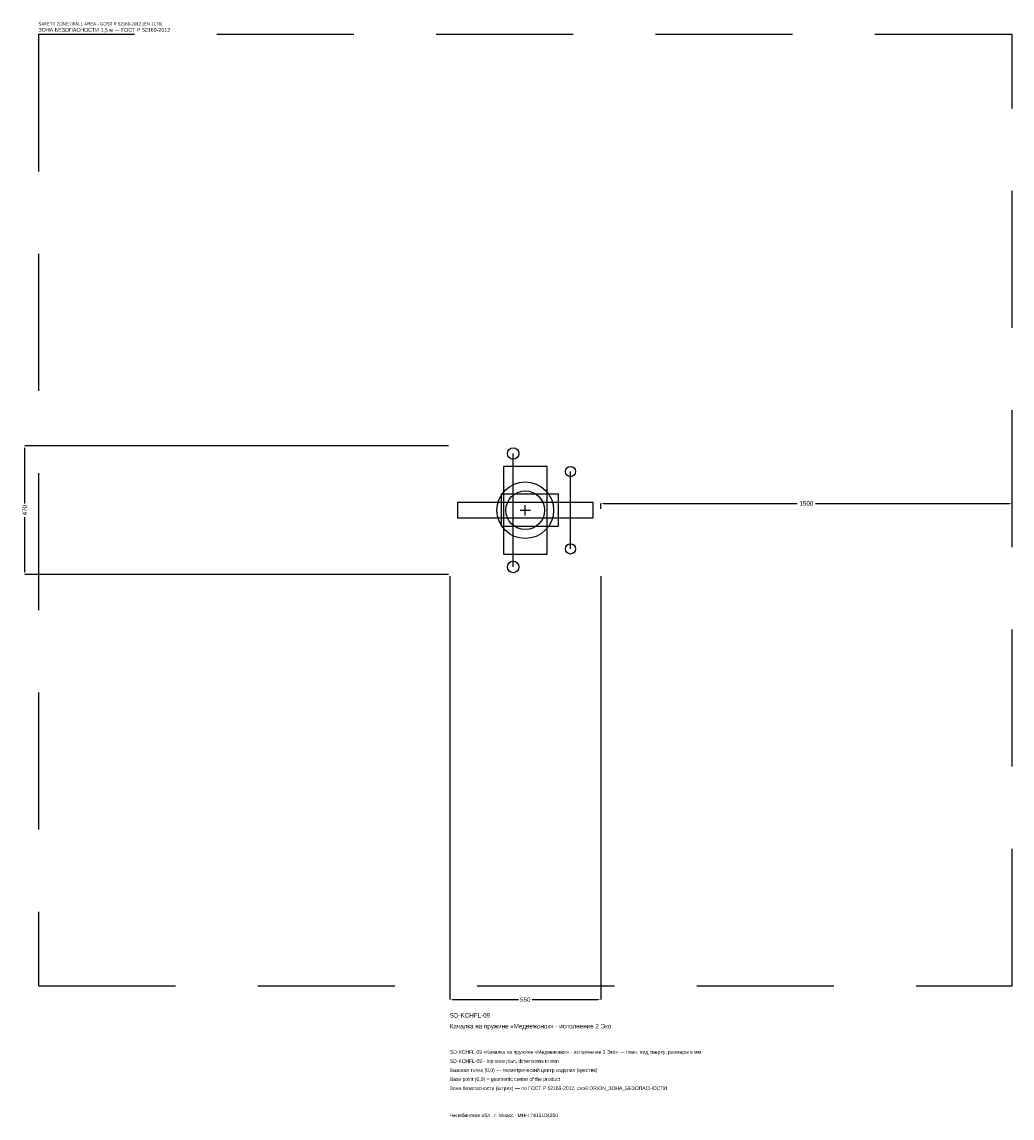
# Model space of a CAD drawing. Header units: metres. Extents: x -1835 to 1775, y -2217 to 1781.
import ezdxf

# ---------------------------------------------------------------- set-up
doc = ezdxf.new("R2010")
doc.units = ezdxf.units.M
doc.linetypes.add('DASHED', pattern=[800, 500, -300])
for name, color, linetype in [('ORION_ДАННЫЕ', 3, 'Continuous'), ('ORION_ЗОНА_БЕЗОПАСНОСТИ', 1, 'Continuous'), ('ORION_КОНТУР', 7, 'Continuous'), ('ORION_РАЗМЕРЫ', 8, 'Continuous')]:
    doc.layers.add(name, color=color, linetype=linetype)
doc.dimstyles.new('ORION', dxfattribs={"dimtxt": 16.5, "dimasz": 9.9, "dimexe": 1.25, "dimexo": 4.95, "dimtad": 1, "dimdec": 0, "dimcen": 2.5, "dimazin": 3, "dimtfac": 1, "dimtmove": 0, "dimatfit": 3, "dimarcsym": 0})

# ---------------------------------------------------------------- blocks, each defined once
blk = doc.blocks.new('_CLOSEDFILLED')
at = {"color": 0, "linetype": 'BYBLOCK'}
blk.add_solid([(-1, 0.16), (0, 0), (-1, -0.16)], dxfattribs=at)
blk = doc.blocks.new('*D1')
for p, q in [((-275, -239.95), (-275, -1784.5)), ((275, -239.95), (275, -1784.5)), ((-265.1, -1784.5), (-24.75, -1784.5)), ((24.75, -1784.5), (265.1, -1784.5))]:
    blk.add_line(p, q)
at = {"layer": 'Defpoints'}
for p in [(-275, -235), (275, -235), (-275, -1784.5)]:
    blk.add_point(p, dxfattribs=at)
at = {"layer": 'ORION_РАЗМЕРЫ', "xscale": 9.9, "yscale": 9.9, "rotation": 180}
blk.add_blockref('_CLOSEDFILLED', (-275, -1784.5), dxfattribs=at)
at = {"layer": 'ORION_РАЗМЕРЫ', "xscale": 9.9, "yscale": 9.9}
blk.add_blockref('_CLOSEDFILLED', (275, -1784.5), dxfattribs=at)
at = {"layer": 'ORION_РАЗМЕРЫ', "insert": (0, -1784.5), "char_height": 16.5, "attachment_point": 5}
blk.add_mtext('550', dxfattribs=at)
blk = doc.blocks.new('*D2')
for p, q in [((-279.95, 235), (-1824.5, 235)), ((-1824.5, 24.75), (-1824.5, 225.1)), ((-1824.5, -225.1), (-1824.5, -24.75)), ((-279.95, -235), (-1824.5, -235))]:
    blk.add_line(p, q)
at = {"layer": 'Defpoints'}
for p in [(-275, 235), (-1824.5, -235), (-275, -235)]:
    blk.add_point(p, dxfattribs=at)
at = {"layer": 'ORION_РАЗМЕРЫ', "xscale": 9.9, "yscale": 9.9}
for p, rotation in [((-1824.5, 235), 90), ((-1824.5, -235), 270)]:
    blk.add_blockref('_CLOSEDFILLED', p, dxfattribs=dict(at, rotation=rotation))
at = {"layer": 'ORION_РАЗМЕРЫ', "insert": (-1824.5, 0), "char_height": 16.5, "attachment_point": 5, "rotation": 90}
blk.add_mtext('470', dxfattribs=at)
blk = doc.blocks.new('*D3')
for p, q in [((275, 4.95), (275, 24.75)), ((284.9, 24.75), (992, 24.75)), ((1058, 24.75), (1765.1, 24.75)), ((1775, 4.95), (1775, 24.75))]:
    blk.add_line(p, q)
at = {"layer": 'Defpoints'}
for p in [(275, 24.75), (275, 0), (1775, 0)]:
    blk.add_point(p, dxfattribs=at)
at = {"layer": 'ORION_РАЗМЕРЫ', "xscale": 9.9, "yscale": 9.9, "rotation": 180}
blk.add_blockref('_CLOSEDFILLED', (275, 24.75), dxfattribs=at)
at = {"layer": 'ORION_РАЗМЕРЫ', "xscale": 9.9, "yscale": 9.9}
blk.add_blockref('_CLOSEDFILLED', (1775, 24.75), dxfattribs=at)
at = {"layer": 'ORION_РАЗМЕРЫ', "insert": (1025, 24.75), "char_height": 16.5, "attachment_point": 5}
blk.add_mtext('1500', dxfattribs=at)
blk = doc.blocks.new('ОРИОН SD-KCHFL-09 Качалка на пружине Медвежонок · исполнение 2 Эко')
at = {"layer": 'ORION_ЗОНА_БЕЗОПАСНОСТИ', "linetype": 'DASHED'}
blk.add_lwpolyline([(-1775, -1735), (1775, -1735), (1775, 1735), (-1775, 1735)], close=True, dxfattribs=at)
at = {"layer": 'ORION_КОНТУР'}
for p, q in [((-44, -206.8), (-44, 206.8)), ((165, -141), (165, 141))]:
    blk.add_line(p, q, dxfattribs=at)
for points in [[(-79.75, -159.8), (79.75, -159.8), (79.75, 159.8), (-79.75, 159.8)], [(-88, -58.75), (121, -58.75), (121, 58.75), (-88, 58.75)], [(-247.5, -28.2), (247.5, -28.2), (247.5, 28.2), (-247.5, 28.2)]]:
    blk.add_lwpolyline(points, close=True, dxfattribs=at)
for centre, radius in [((-44, 206.8), 21.15), ((165, 141), 18.8), ((0, 0), 103.4), ((0, 0), 70.5), ((165, -141), 18.8), ((-44, -206.8), 21.15)]:
    blk.add_circle(centre, radius, dxfattribs=at)
at = {"layer": 'ORION_РАЗМЕРЫ'}
for p, q in [((-18.8, 0), (18.8, 0)), ((0, -18.8), (0, 18.8))]:
    blk.add_line(p, q, dxfattribs=at)
at = {"layer": 'ORION_ДАННЫЕ'}
for tag, p in [('АРТИКУЛ', (-275, -1850.5)), ('НАИМЕНОВАНИЕ', (-275, -1890.1))]:
    blk.add_attdef(tag, p, '', height=16.5, dxfattribs=at)
at = {"layer": 'ORION_ДАННЫЕ', "flags": 1}
for tag, p in [('ПРОИЗВОДИТЕЛЬ', (-275, -1929.7)), ('ТЕЛЕФОН', (-275, -1969.3)), ('САЙТ', (-275, -2048.5)), ('АДРЕС', (-275, -2088.1)), ('РЕКВИЗИТЫ', (-275, -2127.7)), ('ГАБАРИТЫ', (-275, -2167.3)), ('ЗОНА_БЕЗОПАСНОСТИ', (-275, -2206.9))]:
    blk.add_attdef(tag, p, '', height=16.5, dxfattribs=at)
at = {"layer": 'ORION_ЗОНА_БЕЗОПАСНОСТИ', "color": 1}
for s, height, p in [('SAFETY ZONE / FALL AREA - GOST R 52169-2012 (EN 1176)', 11.55, (-1775, 1768)), ('ЗОНА БЕЗОПАСНОСТИ 1,5 м — ГОСТ Р 52169-2012', 14.025, (-1775, 1744.9))]:
    blk.add_text(s, height=height, dxfattribs=at).set_placement(p)
at = {"layer": 'ORION_РАЗМЕРЫ'}
dim = blk.add_linear_dim(base=(-1824.5, -235), p1=(-275, -235), p2=(-275, 235), angle=90, dimstyle='ORION', dxfattribs=at)
dim.commit()
dim.dimension.update_dxf_attribs({"geometry": '*D2', "text_midpoint": (-1824.5, 0)})
for base, p1, p2, picture, middle in [((275, 24.75), (275, 0), (1775, 0), '*D3', (1025, 24.75)), ((-275, -1784.5), (-275, -235), (275, -235), '*D1', (0, -1784.5))]:
    dim = blk.add_linear_dim(base=base, p1=p1, p2=p2, dimstyle='ORION', dxfattribs=at)
    dim.commit()
    dim.dimension.update_dxf_attribs({"geometry": picture, "text_midpoint": middle})

msp = doc.modelspace()

# ---------------------------------------------------------------- block references
msp.add_blockref('ОРИОН SD-KCHFL-09 Качалка на пружине Медвежонок · исполнение 2 Эко', (0, 0)).add_auto_attribs({'АРТИКУЛ': 'SD-KCHFL-09', 'НАИМЕНОВАНИЕ': 'Качалка на пружине «Медвежонок» · исполнение 2 Эко'})

# ---------------------------------------------------------------- texts
at = {"layer": 'ORION_ДАННЫЕ', "color": 3}
for s, p in [('SD-KCHFL-09 «Качалка на пружине «Медвежонок» · исполнение 2 Эко» — план, вид сверху, размеры в мм', (-275, -1982.5)), ('SD-KCHFL-09 - top view plan, dimensions in mm', (-275, -2015.5)), ('Челябинская обл., г. Миасс · ИНН 7415104200', (-275, -2213.5))]:
    msp.add_text(s, height=13.2, dxfattribs=at).set_placement(p)
at = {"layer": 'ORION_ДАННЫЕ', "color": 7}
for s, p in [('Базовая точка (0,0) — геометрический центр изделия (крестик)', (-275, -2048.5)), ('Base point (0,0) = geometric center of the product', (-275, -2081.5))]:
    msp.add_text(s, height=13.2, dxfattribs=at).set_placement(p)
at = {"layer": 'ORION_ДАННЫЕ', "color": 1}
msp.add_text('Зона безопасности (штрих) — по ГОСТ Р 52169-2012, слой ORION_ЗОНА_БЕЗОПАСНОСТИ', height=13.2, dxfattribs=at).set_placement((-275, -2114.5))

doc.saveas('drawing.dxf')
